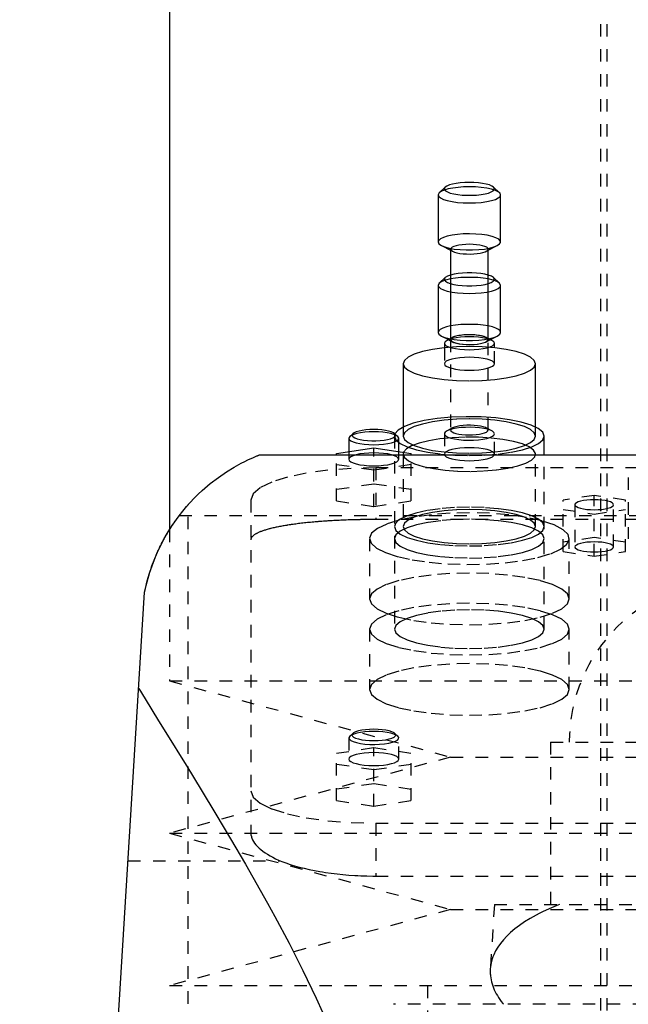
# Model space of a CAD drawing. Extents: x -90 to 90, y -319 to 984.
# Tile 8 of 10: x -57 to -8, y 267 to 346. Entities that reach past the tile are written whole.
import ezdxf

# ---------------------------------------------------------------- set-up
doc = ezdxf.new("R2010")
doc.units = 0
doc.linetypes.add('DASHED', pattern=[2, 1, -1])
doc.layers.add('AM_0', color=7, linetype='CONTINUOUS')
doc.layers.add('AM_3', color=7, linetype='DASHED')

msp = doc.modelspace()

# ---------------------------------------------------------------- linework, layer by layer
at = {"layer": 'AM_0', "color": 7, "linetype": 'CONTINUOUS'}
for p, q in [((-45, 435.5), (-45, 305.02)), ((-23.409, 331.996), (-23.5, 331.823)), ((-22.927, 332.445), (-23.409, 331.996)), ((-18.591, 331.996), (-19.073, 332.445)), ((-23.5, 331.823), (-23.5, 328.056)), ((-18.5, 328.056), (-18.5, 331.823)), ((-23.237, 327.767), (-22.5, 327.385)), ((-22.5, 327.476), (-22.5, 320.323)), ((-19.5, 327.385), (-18.763, 327.767)), ((-19.5, 320.323), (-19.5, 327.476)), ((-22.927, 325.198), (-23.409, 324.749)), ((-18.591, 324.749), (-19.073, 325.198)), ((-23.409, 324.749), (-23.5, 324.576)), ((-23.5, 324.576), (-23.5, 320.809)), ((-18.5, 324.576), (-18.591, 324.749)), ((-18.5, 320.809), (-18.5, 324.576)), ((-23.237, 320.52), (-22.679, 320.231)), ((-22.342, 320.405), (-22.789, 320.173)), ((-19.211, 320.173), (-19.658, 320.405)), ((-19.321, 320.231), (-18.763, 320.52)), ((-23, 319.942), (-23, 319.57)), ((-19, 319.57), (-19, 319.942)), ((-26.3, 318.3), (-26.3, 313.232)), ((-15.7, 313.232), (-15.7, 318.3)), ((-30.577, 312.474), (-30.65, 312.335)), ((-30.65, 312.335), (-30.65, 311.265)), ((-30.336, 312.698), (-30.577, 312.474)), ((-26.723, 312.474), (-26.964, 312.698)), ((-26.65, 312.335), (-26.723, 312.474)), ((-26.65, 311.265), (-26.65, 312.335)), ((-15, 311), (-15, 312.505)), ((-31.65, 311.116), (-28.65, 311.564)), ((-28.65, 311.564), (-25.65, 311.116)), ((-28.65, 311), (-28.65, 311.564)), ((-37.803, 311), (37.803, 311)), ((-31.65, 311), (-31.65, 311.116)), ((-25.65, 311), (-25.65, 311.116)), ((-57, 137.05), (-47, 300))]:
    msp.add_line(p, q, dxfattribs=at)
for points in [[(-21, 332.824), (-21.369, 332.815), (-21.726, 332.788), (-22.057, 332.745), (-22.352, 332.687), (-22.601, 332.616), (-22.795, 332.534), (-22.927, 332.445)], [(-19.073, 332.445), (-19.205, 332.534), (-19.399, 332.616), (-19.648, 332.687), (-19.943, 332.745), (-20.274, 332.788), (-20.631, 332.815), (-21, 332.824)], [(-21, 332.47), (-21.461, 332.459), (-21.907, 332.426), (-22.321, 332.372), (-22.69, 332.3), (-23.001, 332.211), (-23.244, 332.109), (-23.409, 331.996)], [(-18.5, 331.823), (-18.548, 331.949), (-18.69, 332.071), (-18.921, 332.183), (-19.232, 332.281), (-19.611, 332.361), (-20.043, 332.421), (-20.512, 332.458), (-21, 332.47)], [(-21, 328.703), (-21.488, 328.691), (-21.957, 328.654), (-22.389, 328.594), (-22.768, 328.513), (-23.079, 328.415), (-23.31, 328.304), (-23.452, 328.182), (-23.5, 328.056)], [(-23.5, 328.056), (-23.433, 327.907), (-23.237, 327.767)], [(-18.763, 327.767), (-18.584, 327.89), (-18.504, 328.02), (-18.527, 328.151), (-18.652, 328.278), (-18.874, 328.396), (-19.183, 328.5), (-19.568, 328.586), (-20.011, 328.65), (-20.495, 328.69), (-21, 328.703)], [(-19.5, 327.476), (-19.529, 327.552), (-19.614, 327.625), (-19.753, 327.692), (-19.939, 327.751), (-20.167, 327.799), (-20.426, 327.835), (-20.707, 327.857), (-21, 327.865), (-21.293, 327.857), (-21.574, 327.835), (-21.833, 327.799), (-22.061, 327.751), (-22.247, 327.692), (-22.386, 327.625), (-22.471, 327.552), (-22.5, 327.476)], [(-22.502, 325.093), (-22.899, 324.997), (-23.206, 324.88), (-23.409, 324.749)], [(-22.502, 325.401), (-22.759, 325.306), (-22.927, 325.198)], [(-19.073, 325.198), (-19.241, 325.306), (-19.498, 325.401)], [(-18.591, 324.749), (-18.794, 324.88), (-19.101, 324.997), (-19.498, 325.093)], [(-22.502, 321.326), (-22.844, 321.246), (-23.124, 321.15), (-23.33, 321.043), (-23.457, 320.928), (-23.5, 320.809)], [(-18.5, 320.809), (-18.543, 320.928), (-18.67, 321.043), (-18.876, 321.15), (-19.156, 321.246), (-19.498, 321.326)], [(-23.5, 320.809), (-23.433, 320.661), (-23.237, 320.52)], [(-22.789, 320.173), (-22.947, 320.061), (-23, 319.942)], [(-21, 320.46), (-21.367, 320.451), (-21.722, 320.425), (-22.052, 320.382), (-22.346, 320.325), (-22.595, 320.254), (-22.789, 320.173)], [(-19.658, 320.405), (-19.819, 320.471), (-20.028, 320.528), (-20.276, 320.572), (-20.554, 320.603), (-20.849, 320.618), (-21.151, 320.618), (-21.446, 320.603), (-21.724, 320.572), (-21.972, 320.528), (-22.181, 320.471), (-22.342, 320.405)], [(-19.211, 320.173), (-19.405, 320.254), (-19.654, 320.325), (-19.948, 320.382), (-20.278, 320.425), (-20.633, 320.451), (-21, 320.46)], [(-19, 319.942), (-19.053, 320.061), (-19.211, 320.173)], [(-18.763, 320.52), (-18.567, 320.661), (-18.5, 320.809)], [(-15.7, 318.3), (-15.802, 318.568), (-16.103, 318.825), (-16.593, 319.062), (-17.252, 319.27), (-18.055, 319.441), (-18.972, 319.567), (-19.966, 319.645), (-21, 319.672), (-22.034, 319.645), (-23.028, 319.567), (-23.945, 319.441), (-24.748, 319.27), (-25.407, 319.062), (-25.897, 318.825), (-26.198, 318.568), (-26.3, 318.3)], [(-15, 312.505), (-15.121, 312.815), (-15.481, 313.114), (-16.063, 313.387), (-16.846, 313.625), (-17.796, 313.818), (-18.876, 313.957), (-20.043, 314.038), (-21.247, 314.056), (-22.442, 314.012), (-23.579, 313.907), (-24.611, 313.745), (-25.497, 313.533), (-26.201, 313.279), (-26.694, 312.994), (-26.958, 312.689)], [(-28.65, 312.853), (-29.019, 312.844), (-29.376, 312.817), (-29.707, 312.774), (-30.002, 312.716), (-30.251, 312.645), (-30.445, 312.563), (-30.577, 312.474)], [(-28.65, 313.029), (-28.973, 313.022), (-29.285, 312.998), (-29.575, 312.961), (-29.833, 312.91), (-30.051, 312.848), (-30.22, 312.776), (-30.336, 312.698)], [(-26.964, 312.698), (-27.08, 312.776), (-27.249, 312.848), (-27.467, 312.91), (-27.725, 312.961), (-28.015, 312.998), (-28.327, 313.022), (-28.65, 313.029)], [(-26.723, 312.474), (-26.855, 312.563), (-27.049, 312.645), (-27.298, 312.716), (-27.593, 312.774), (-27.924, 312.817), (-28.281, 312.844), (-28.65, 312.853)]]:
    msp.add_lwpolyline(points, dxfattribs=at)
for points in [[(-47, 300, 0), (-46.879, 300.551, 0), (-46.581, 301.615, 0), (-46.217, 302.627, 0), (-46.013, 303.113, 0), (-45.794, 303.585, 0), (-45.318, 304.488, 0), (-44.797, 305.335, 0), (-44.236, 306.125, 0), (-43.642, 306.857, 0), (-43.023, 307.53, 0), (-42.707, 307.845, 0), (-42.387, 308.145, 0), (-41.74, 308.7, 0), (-41.093, 309.196, 0), (-40.456, 309.633, 0), (-39.84, 310.012, 0), (-39.26, 310.333, 0), (-38.989, 310.471, 0), (-38.734, 310.595, 0), (-38.283, 310.801, 0), (-38.065, 310.894, 0), (-38.01, 310.917, 0), (-37.957, 310.938, 0), (-37.933, 310.948, 0), (-37.909, 310.958, 0), (-37.864, 310.976, 0), (-37.822, 310.992, 0), (-37.803, 311, 0)], [(-47, 300, 0), (-46.935, 300.308, 0), (-46.785, 300.92, 0), (-46.61, 301.525, 0), (-46.513, 301.823, 0), (-46.411, 302.116, 0), (-46.192, 302.69, 0), (-46.056, 303.014, 0), (-46.016, 303.105, 0), (-45.976, 303.196, 0), (-45.955, 303.241, 0), (-45.935, 303.286, 0), (-45.894, 303.375, 0), (-45.853, 303.463, 0), (-45.811, 303.55, 0), (-45.769, 303.637, 0), (-45.726, 303.723, 0), (-45.705, 303.766, 0), (-45.684, 303.808, 0), (-45.641, 303.893, 0), (-45.598, 303.976, 0), (-45.554, 304.059, 0), (-45.511, 304.14, 0), (-45.467, 304.221, 0), (-45.445, 304.261, 0), (-45.423, 304.301, 0), (-45.38, 304.38, 0), (-45.336, 304.458, 0), (-45.292, 304.535, 0), (-45.247, 304.611, 0), (-45.203, 304.686, 0), (-45.181, 304.723, 0), (-45.159, 304.76, 0), (-45.115, 304.833, 0), (-45.071, 304.905, 0), (-45.049, 304.941, 0), (-45.027, 304.976, 0), (-44.984, 305.046, 0), (-44.94, 305.115, 0), (-44.918, 305.149, 0), (-44.896, 305.183, 0), (-44.853, 305.249, 0), (-44.81, 305.315, 0), (-44.767, 305.379, 0), (-44.725, 305.443, 0), (-44.682, 305.505, 0), (-44.661, 305.536, 0), (-44.64, 305.566, 0), (-44.599, 305.626, 0), (-44.557, 305.685, 0), (-44.517, 305.743, 0), (-44.476, 305.799, 0), (-44.436, 305.855, 0), (-44.416, 305.882, 0), (-44.397, 305.909, 0), (-44.358, 305.962, 0), (-44.319, 306.014, 0), (-44.281, 306.065, 0), (-44.243, 306.115, 0), (-44.206, 306.164, 0), (-44.187, 306.189, 0), (-44.168, 306.213, 0), (-44.132, 306.26, 0), (-44.096, 306.306, 0), (-44.06, 306.351, 0), (-44.026, 306.395, 0), (-43.992, 306.437, 0), (-43.975, 306.458, 0), (-43.958, 306.479, 0), (-43.926, 306.519, 0), (-43.894, 306.557, 0), (-43.864, 306.594, 0), (-43.835, 306.63, 0), (-43.806, 306.664, 0), (-43.792, 306.68, 0), (-43.779, 306.697, 0), (-43.753, 306.728, 0), (-43.727, 306.757, 0), (-43.715, 306.771, 0), (-43.704, 306.785, 0), (-43.681, 306.812, 0), (-43.66, 306.837, 0), (-43.649, 306.848, 0), (-43.64, 306.86, 0), (-43.621, 306.881, 0), (-43.603, 306.901, 0), (-43.587, 306.92, 0), (-43.573, 306.937, 0), (-43.559, 306.952, 0), (-43.553, 306.959, 0), (-43.547, 306.966, 0), (-43.537, 306.978, 0), (-43.527, 306.988, 0), (-43.52, 306.997, 0), (-43.513, 307.004, 0), (-43.508, 307.01, 0), (-43.506, 307.013, 0), (-43.504, 307.015, 0), (-43.501, 307.017, 0), (-43.5, 307.019, 0), (-43.5, 307.019, 0)], [(-47.472, 292.303, 0), (-46.95, 291.453, 0), (-45.877, 289.711, 0), (-44.768, 287.914, 0), (-44.203, 286.996, 0), (-43.631, 286.066, 0), (-42.472, 284.169, 0), (-41.296, 282.226, 0), (-40.111, 280.239, 0), (-38.925, 278.211, 0), (-37.745, 276.143, 0), (-37.16, 275.095, 0), (-36.579, 274.038, 0), (-35.437, 271.895, 0), (-34.327, 269.716, 0), (-33.26, 267.501, 0), (-32.247, 265.249, 0), (-31.3, 262.96, 0), (-30.855, 261.801, 0), (-30.432, 260.632, 0), (-29.657, 258.262, 0), (-28.992, 255.849, 0), (-28.705, 254.625, 0)]]:
    msp.add_polyline3d(points, dxfattribs=at)
at = {"layer": 'AM_3', "color": 6, "linetype": 'DASHED'}
for p, q in [((-10, 613.5), (-10, -10.5)), ((-10.5, 435.5), (-10.5, 257.5)), ((-22.5, 327.385), (-22.342, 327.303)), ((-19.658, 327.303), (-19.5, 327.385)), ((-22.679, 320.231), (-22.342, 320.056)), ((-22.5, 320.323), (-22.5, 320.232)), ((-22.5, 320.229), (-22.5, 312.985)), ((-19.658, 320.056), (-19.321, 320.231)), ((-19.5, 320.232), (-19.5, 320.323)), ((-19.5, 312.985), (-19.5, 320.229)), ((-23, 319.57), (-23, 318.3)), ((-19, 318.3), (-19, 319.57)), ((-26.3, 313.232), (-26.3, 312.505)), ((-22.342, 313.158), (-22.789, 312.926)), ((-19.211, 312.926), (-19.658, 313.158)), ((-15.7, 312.505), (-15.7, 313.232)), ((-26.958, 312.689), (-27, 312.505)), ((-27, 312.505), (-27, 297.047)), ((-23, 312.695), (-23, 311.053)), ((-19, 311.053), (-19, 312.695)), ((-31.65, 307.322), (-31.65, 311)), ((-30.65, 311.265), (-30.65, 310.645)), ((-28.65, 306.874), (-28.65, 311)), ((-26.65, 310.645), (-26.65, 311.265)), ((-26.267, 311.207), (-26.3, 311.053)), ((-26.3, 311.053), (-26.3, 305.258)), ((-25.65, 307.322), (-25.65, 311)), ((-15.7, 305.258), (-15.7, 311.053)), ((-15, 297.047), (-15, 311)), ((-28.65, 309.771), (-31.65, 310.219)), ((-25.65, 310.219), (-28.65, 309.771)), ((-28.5, 309.97), (-28.5, 305.825)), ((28.5, 309.97), (-28.5, 309.97)), ((-8.28, 309.202), (-8.28, 304.276)), ((-28.65, 308.667), (-31.65, 308.218)), ((-25.65, 308.218), (-28.65, 308.667)), ((-11, 307.757), (-13.5, 307.383)), ((-11, 302.882), (-11, 307.757)), ((-8.5, 307.383), (-11, 307.757)), ((-43.5, 137.05), (-43.5, 307.019)), ((-38.5, 307.382), (-38.5, 280.775)), ((-31.65, 307.322), (-28.65, 306.874)), ((-28.65, 306.874), (-25.65, 307.322)), ((-13.5, 303.255), (-13.5, 307.383)), ((-12.55, 307.01), (-12.55, 303.629)), ((-9.45, 303.629), (-9.45, 307.01)), ((-8.5, 303.255), (-8.5, 307.383)), ((-44.217, 306.15), (44.217, 306.15)), ((-13.5, 306.636), (-11, 306.263)), ((-11, 306.263), (-8.5, 306.636)), ((28.5, 305.825), (-28.5, 305.825)), ((-26.588, 305.823), (-26.694, 305.747)), ((-45, 305.02), (-45, 292.9)), ((-11, 304.376), (-13.5, 304.003)), ((-8.5, 304.003), (-11, 304.376)), ((-29, 304.294), (-29, 299.465)), ((-13, 299.465), (-13, 304.294)), ((-13.5, 303.255), (-11, 302.882)), ((-11, 302.882), (-8.5, 303.255)), ((-29, 297.047), (-29, 292.218)), ((-13, 292.218), (-13, 297.047)), ((-45, 292.9), (-22.5, 286.8)), ((-45, 292.9), (45, 292.9)), ((-30.336, 288.692), (-30.577, 288.468)), ((-26.723, 288.468), (-26.964, 288.692)), ((-30.577, 288.468), (-30.65, 288.329)), ((-30.65, 288.329), (-30.65, 286.639)), ((-26.65, 286.639), (-26.65, 288.329)), ((-14.5, 288), (-14.5, 275)), ((-14.5, 288), (14.5, 288)), ((-31.65, 287.11), (-28.65, 287.559)), ((-31.65, 283.316), (-31.65, 287.11)), ((-28.65, 287.559), (-25.65, 287.11)), ((-28.65, 282.868), (-28.65, 287.559)), ((-25.65, 283.316), (-25.65, 287.11)), ((-22.5, 286.8), (-45, 280.7)), ((-22.5, 286.8), (22.5, 286.8)), ((-28.65, 285.766), (-31.65, 286.214)), ((-25.65, 286.214), (-28.65, 285.766)), ((-28.65, 284.661), (-31.65, 284.213)), ((-25.65, 284.213), (-28.65, 284.661)), ((-31.65, 283.316), (-28.65, 282.868)), ((-28.65, 282.868), (-25.65, 283.316)), ((-28.5, 281.5), (-28.5, 277.269)), ((-28.5, 281.5), (28.5, 281.5)), ((-45, 280.7), (-22.5, 274.6)), ((-45, 280.7), (45, 280.7)), ((-48.319, 278.5), (-36.159, 278.5)), ((-28.5, 277.269), (28.5, 277.269)), ((-22.5, 274.6), (-45, 268.5)), ((-22.5, 274.6), (22.5, 274.6)), ((-19, 275), (-19.323, 269.83)), ((-19, 275), (19, 275)), ((-45, 268.5), (45, 268.5)), ((-24.35, 268.5), (-24.35, 266)), ((27.082, 267), (-27.082, 267))]:
    msp.add_line(p, q, dxfattribs=at)
for points in [[(-22.927, 332.445), (-22.994, 332.346), (-22.986, 332.246), (-22.904, 332.148), (-22.751, 332.056), (-22.532, 331.973), (-22.255, 331.903), (-21.932, 331.848), (-21.574, 331.81), (-21.194, 331.791), (-20.806, 331.791), (-20.426, 331.81), (-20.068, 331.848), (-19.745, 331.903), (-19.468, 331.973), (-19.249, 332.056), (-19.096, 332.148), (-19.014, 332.246), (-19.006, 332.346), (-19.073, 332.445)], [(-23.5, 331.823), (-23.452, 331.697), (-23.31, 331.575), (-23.079, 331.464), (-22.768, 331.366), (-22.389, 331.285), (-21.957, 331.225), (-21.488, 331.188), (-21, 331.176), (-20.512, 331.188), (-20.043, 331.225), (-19.611, 331.285), (-19.232, 331.366), (-18.921, 331.464), (-18.69, 331.575), (-18.548, 331.697), (-18.5, 331.823)], [(-23.237, 327.767), (-22.968, 327.657), (-22.62, 327.563), (-22.206, 327.489), (-21.744, 327.438), (-21.251, 327.412), (-20.749, 327.412), (-20.256, 327.438), (-19.794, 327.489), (-19.38, 327.563), (-19.032, 327.657), (-18.763, 327.767)], [(-22.5, 327.476), (-22.46, 327.387), (-22.342, 327.303)], [(-22.342, 327.303), (-22.19, 327.24), (-21.995, 327.186), (-21.763, 327.142), (-21.504, 327.111), (-21.226, 327.093), (-20.94, 327.088), (-20.656, 327.099), (-20.385, 327.122), (-20.136, 327.159), (-19.918, 327.207), (-19.74, 327.266), (-19.608, 327.331), (-19.527, 327.403), (-19.5, 327.476)], [(-22.927, 325.198), (-22.994, 325.099), (-22.986, 324.999), (-22.904, 324.901), (-22.751, 324.809), (-22.532, 324.726), (-22.255, 324.656), (-21.932, 324.601), (-21.574, 324.563), (-21.194, 324.544), (-20.806, 324.544), (-20.426, 324.563), (-20.068, 324.601), (-19.745, 324.656), (-19.468, 324.726), (-19.249, 324.809), (-19.096, 324.901), (-19.014, 324.999), (-19.006, 325.099), (-19.073, 325.198)], [(-19.498, 325.401), (-19.773, 325.468), (-20.091, 325.52), (-20.441, 325.556), (-20.812, 325.574), (-21.188, 325.574), (-21.559, 325.556), (-21.909, 325.52), (-22.227, 325.468), (-22.502, 325.401)], [(-19.498, 325.093), (-19.89, 325.156), (-20.318, 325.199), (-20.77, 325.22), (-21.23, 325.22), (-21.682, 325.199), (-22.11, 325.156), (-22.502, 325.093)], [(-23.5, 324.576), (-23.452, 324.45), (-23.31, 324.329), (-23.079, 324.217), (-22.768, 324.119), (-22.389, 324.038), (-21.957, 323.978), (-21.488, 323.942), (-21, 323.929), (-20.512, 323.942), (-20.043, 323.978), (-19.611, 324.038), (-19.232, 324.119), (-18.921, 324.217), (-18.69, 324.329), (-18.548, 324.45), (-18.5, 324.576)], [(-19.498, 321.326), (-19.89, 321.389), (-20.318, 321.432), (-20.77, 321.453), (-21.23, 321.453), (-21.682, 321.432), (-22.11, 321.389), (-22.502, 321.326)], [(-23.237, 320.52), (-22.968, 320.41), (-22.62, 320.316), (-22.206, 320.242), (-21.744, 320.191), (-21.251, 320.165), (-20.749, 320.165), (-20.256, 320.191), (-19.794, 320.242), (-19.38, 320.316), (-19.032, 320.41), (-18.763, 320.52)], [(-22.342, 320.056), (-22.188, 319.992), (-21.989, 319.938), (-21.753, 319.894), (-21.489, 319.862), (-21.206, 319.845), (-20.916, 319.842), (-20.629, 319.853), (-20.355, 319.879), (-20.106, 319.918), (-19.891, 319.968), (-19.717, 320.028), (-19.591, 320.096), (-19.518, 320.169), (-19.501, 320.244), (-19.54, 320.319), (-19.634, 320.39), (-19.779, 320.455), (-19.97, 320.512), (-20.199, 320.558), (-20.459, 320.592), (-20.738, 320.612), (-21.028, 320.618), (-21.317, 320.609), (-21.593, 320.586), (-21.848, 320.55), (-22.071, 320.501), (-22.253, 320.443), (-22.388, 320.376), (-22.472, 320.304), (-22.5, 320.229)], [(-22.5, 320.232), (-22.47, 320.155), (-22.381, 320.081), (-22.237, 320.012), (-22.044, 319.953), (-21.809, 319.905), (-21.541, 319.87), (-21.252, 319.849), (-20.953, 319.844), (-20.656, 319.854), (-20.372, 319.879), (-20.114, 319.919), (-19.891, 319.971), (-19.712, 320.033), (-19.585, 320.103), (-19.514, 320.179), (-19.503, 320.256), (-19.551, 320.333), (-19.658, 320.405)], [(-22.342, 320.405), (-22.46, 320.321), (-22.5, 320.232)], [(-22.5, 320.229), (-22.46, 320.14), (-22.342, 320.056)], [(-23, 319.942), (-22.962, 319.841), (-22.848, 319.744), (-22.663, 319.655), (-22.414, 319.576), (-22.111, 319.512), (-21.765, 319.464), (-21.39, 319.434), (-21, 319.425), (-20.61, 319.434), (-20.235, 319.464), (-19.889, 319.512), (-19.586, 319.576), (-19.337, 319.655), (-19.152, 319.744), (-19.038, 319.841), (-19, 319.942)], [(-23, 318.3), (-22.962, 318.199), (-22.848, 318.102), (-22.663, 318.013), (-22.414, 317.934), (-22.111, 317.87), (-21.765, 317.822), (-21.39, 317.792), (-21, 317.782), (-20.61, 317.792), (-20.235, 317.822), (-19.889, 317.87), (-19.586, 317.934), (-19.337, 318.013), (-19.152, 318.102), (-19.038, 318.199), (-19, 318.3), (-19.038, 318.401), (-19.152, 318.498), (-19.337, 318.588), (-19.586, 318.666), (-19.889, 318.73), (-20.235, 318.778), (-20.61, 318.808), (-21, 318.818)], [(-21, 318.818), (-21.39, 318.808), (-21.765, 318.778), (-22.111, 318.73), (-22.414, 318.666), (-22.663, 318.588), (-22.848, 318.498), (-22.962, 318.401), (-23, 318.3)], [(-26.3, 318.3), (-26.198, 318.032), (-25.897, 317.775), (-25.407, 317.538), (-24.748, 317.33), (-23.945, 317.16), (-23.028, 317.033), (-22.034, 316.955), (-21, 316.928), (-19.966, 316.955), (-18.972, 317.033), (-18.055, 317.16), (-17.252, 317.33), (-16.593, 317.538), (-16.103, 317.775), (-15.802, 318.032), (-15.7, 318.3)], [(-19, 312.695), (-19.036, 312.794), (-19.145, 312.889), (-19.321, 312.976), (-19.558, 313.054), (-19.847, 313.118), (-20.179, 313.167), (-20.541, 313.199), (-20.92, 313.212), (-21.301, 313.207), (-21.672, 313.183), (-22.018, 313.141), (-22.327, 313.083), (-22.587, 313.01), (-22.789, 312.926)], [(-22.5, 312.985), (-22.472, 312.91), (-22.388, 312.838), (-22.253, 312.772), (-22.071, 312.713), (-21.848, 312.665), (-21.593, 312.628), (-21.317, 312.606), (-21.028, 312.597), (-20.738, 312.603), (-20.459, 312.623), (-20.199, 312.657), (-19.97, 312.703), (-19.779, 312.76), (-19.634, 312.825), (-19.54, 312.896), (-19.501, 312.97), (-19.518, 313.046), (-19.591, 313.118), (-19.717, 313.186), (-19.891, 313.246), (-20.106, 313.297), (-20.355, 313.336), (-20.629, 313.361), (-20.916, 313.373), (-21.206, 313.37), (-21.489, 313.352), (-21.753, 313.321), (-21.989, 313.277), (-22.188, 313.222), (-22.342, 313.158)], [(-22.342, 313.158), (-22.46, 313.074), (-22.5, 312.985)], [(-30.65, 312.335), (-30.612, 312.234), (-30.498, 312.137), (-30.313, 312.047), (-30.064, 311.969), (-29.761, 311.904), (-29.415, 311.857), (-29.04, 311.827), (-28.65, 311.817), (-28.26, 311.827), (-27.885, 311.857), (-27.539, 311.904), (-27.236, 311.969), (-26.987, 312.047), (-26.802, 312.137), (-26.688, 312.234), (-26.65, 312.335)], [(-30.336, 312.698), (-30.395, 312.611), (-30.388, 312.524), (-30.316, 312.438), (-30.182, 312.358), (-29.99, 312.285), (-29.749, 312.224), (-29.465, 312.176), (-29.152, 312.142), (-28.819, 312.126), (-28.481, 312.126), (-28.148, 312.142), (-27.835, 312.176), (-27.551, 312.224), (-27.31, 312.285), (-27.118, 312.358), (-26.984, 312.438), (-26.912, 312.524), (-26.905, 312.611), (-26.964, 312.698)], [(-27, 312.505), (-26.885, 312.202), (-26.543, 311.91), (-25.989, 311.642), (-25.243, 311.406), (-24.333, 311.213), (-23.296, 311.07), (-22.171, 310.981), (-21, 310.952), (-19.829, 310.981), (-18.704, 311.07), (-17.667, 311.213), (-16.757, 311.406), (-16.011, 311.642), (-15.457, 311.91), (-15.115, 312.202), (-15, 312.505)], [(-26.3, 311.053), (-26.195, 310.782), (-25.885, 310.521), (-25.383, 310.282), (-24.707, 310.073), (-23.884, 309.902), (-22.948, 309.777), (-21.935, 309.703), (-20.885, 309.682), (-19.839, 309.715), (-18.84, 309.801), (-17.925, 309.936), (-17.132, 310.115), (-16.492, 310.332), (-16.03, 310.577), (-15.764, 310.841), (-15.705, 311.113), (-15.855, 311.383), (-16.208, 311.639), (-16.751, 311.873), (-17.461, 312.074), (-18.311, 312.235), (-19.268, 312.35), (-20.292, 312.413), (-21.345, 312.422), (-22.384, 312.377), (-23.368, 312.28), (-24.259, 312.135), (-25.021, 311.947), (-25.625, 311.723), (-26.045, 311.473), (-26.267, 311.207)], [(-22.789, 312.926), (-22.931, 312.83), (-22.996, 312.728), (-22.981, 312.624), (-22.887, 312.524), (-22.717, 312.43), (-22.479, 312.347), (-22.181, 312.278), (-21.837, 312.225), (-21.459, 312.191), (-21.062, 312.178), (-20.664, 312.185), (-20.278, 312.212), (-19.922, 312.259), (-19.608, 312.324), (-19.35, 312.403), (-19.158, 312.493), (-19.04, 312.592), (-19, 312.695)], [(-30.65, 310.645), (-30.612, 310.544), (-30.498, 310.446), (-30.313, 310.357), (-30.064, 310.278), (-29.761, 310.214), (-29.415, 310.166), (-29.04, 310.137), (-28.65, 310.127), (-28.26, 310.137), (-27.885, 310.166), (-27.539, 310.214), (-27.236, 310.278), (-26.987, 310.357), (-26.802, 310.446), (-26.688, 310.544), (-26.65, 310.645), (-26.688, 310.746), (-26.802, 310.843), (-26.987, 310.932), (-27.236, 311.011), (-27.539, 311.075), (-27.885, 311.123), (-28.26, 311.152), (-28.65, 311.162)], [(-28.65, 311.162), (-29.04, 311.152), (-29.415, 311.123), (-29.761, 311.075), (-30.064, 311.011), (-30.313, 310.932), (-30.498, 310.843), (-30.612, 310.746), (-30.65, 310.645)], [(-28.5, 309.97), (-30.451, 309.92), (-32.327, 309.773), (-34.056, 309.534), (-35.571, 309.212), (-36.815, 308.82), (-37.739, 308.372), (-38.308, 307.887), (-38.5, 307.382)], [(-27, 305.258), (-26.885, 304.955), (-26.543, 304.663), (-25.989, 304.395), (-25.243, 304.16), (-24.333, 303.966), (-23.296, 303.823), (-22.171, 303.735), (-21, 303.705), (-19.829, 303.735), (-18.704, 303.823), (-17.667, 303.966), (-16.757, 304.16), (-16.011, 304.395), (-15.457, 304.663), (-15.115, 304.955), (-15, 305.258), (-15.115, 305.561), (-15.457, 305.852), (-16.011, 306.12), (-16.757, 306.356), (-17.667, 306.549), (-18.704, 306.692), (-19.829, 306.781), (-21, 306.811)], [(-21, 306.811), (-22.19, 306.78), (-23.333, 306.688), (-24.383, 306.54), (-25.299, 306.341), (-26.044, 306.099), (-26.588, 305.823)], [(-21, 306.365), (-22.549, 306.326), (-24.039, 306.209), (-25.414, 306.021), (-26.623, 305.767), (-27.618, 305.457), (-28.363, 305.104), (-28.829, 304.72), (-28.999, 304.319), (-28.867, 303.918), (-28.436, 303.531), (-27.725, 303.173), (-26.758, 302.857), (-25.574, 302.595), (-24.217, 302.398), (-22.738, 302.273), (-21.193, 302.224), (-19.641, 302.254), (-18.14, 302.36), (-16.748, 302.54), (-15.516, 302.787), (-14.492, 303.09), (-13.715, 303.439), (-13.213, 303.82), (-13.005, 304.219), (-13.1, 304.621), (-13.495, 305.011)], [(-13.495, 305.011), (-14.207, 305.388), (-15.197, 305.72), (-16.426, 305.993), (-17.842, 306.197), (-19.388, 306.322), (-21, 306.365)], [(-26.694, 305.747), (-26.923, 305.506), (-27, 305.258)], [(-9.45, 303.629), (-9.48, 303.707), (-9.568, 303.783), (-9.711, 303.852), (-9.904, 303.913), (-10.139, 303.963), (-10.407, 304), (-10.698, 304.022), (-11, 304.03), (-11.302, 304.022), (-11.593, 304), (-11.861, 303.963), (-12.096, 303.913), (-12.289, 303.852), (-12.432, 303.783), (-12.52, 303.707), (-12.55, 303.629)], [(-12.55, 303.629), (-12.52, 303.551), (-12.432, 303.476), (-12.289, 303.406), (-12.096, 303.345), (-11.861, 303.295), (-11.593, 303.258), (-11.302, 303.236), (-11, 303.228), (-10.698, 303.236), (-10.407, 303.258), (-10.139, 303.295), (-9.904, 303.345), (-9.711, 303.406), (-9.568, 303.476), (-9.48, 303.551), (-9.45, 303.629)], [(-21, 299.118), (-22.561, 299.078), (-24.061, 298.96), (-25.445, 298.769), (-26.657, 298.511), (-27.652, 298.198), (-28.391, 297.84), (-28.846, 297.451), (-29, 297.047), (-28.846, 296.643), (-28.391, 296.255), (-27.652, 295.897), (-26.657, 295.583), (-25.445, 295.326), (-24.061, 295.134), (-22.561, 295.016), (-21, 294.977), (-19.439, 295.016), (-17.939, 295.134), (-16.555, 295.326), (-15.343, 295.583), (-14.348, 295.897), (-13.609, 296.255), (-13.154, 296.643), (-13, 297.047)], [(-13, 297.047), (-13.154, 297.451), (-13.609, 297.84), (-14.348, 298.198), (-15.343, 298.511), (-16.555, 298.769), (-17.939, 298.96), (-19.439, 299.078), (-21, 299.118)], [(-28.65, 288.847), (-29.019, 288.838), (-29.376, 288.812), (-29.707, 288.769), (-30.002, 288.711), (-30.251, 288.64), (-30.445, 288.558), (-30.577, 288.468)], [(-26.723, 288.468), (-26.855, 288.558), (-27.049, 288.64), (-27.298, 288.711), (-27.593, 288.769), (-27.924, 288.812), (-28.281, 288.838), (-28.65, 288.847)], [(-30.65, 288.329), (-30.61, 288.226), (-30.491, 288.127), (-30.298, 288.036), (-30.039, 287.957), (-29.724, 287.893), (-29.366, 287.846), (-28.979, 287.819), (-28.58, 287.812), (-28.182, 287.826), (-27.804, 287.86), (-27.46, 287.913), (-27.163, 287.983), (-26.926, 288.067), (-26.759, 288.161), (-26.667, 288.262), (-26.655, 288.366), (-26.723, 288.468)], [(-26.65, 286.639), (-26.688, 286.74), (-26.802, 286.837), (-26.987, 286.927), (-27.236, 287.005), (-27.539, 287.069), (-27.885, 287.117), (-28.26, 287.147), (-28.65, 287.157), (-29.04, 287.147), (-29.415, 287.117), (-29.761, 287.069), (-30.064, 287.005), (-30.313, 286.927), (-30.498, 286.837), (-30.612, 286.74), (-30.65, 286.639)], [(-30.65, 286.639), (-30.612, 286.538), (-30.498, 286.441), (-30.313, 286.351), (-30.064, 286.273), (-29.761, 286.209), (-29.415, 286.161), (-29.04, 286.131), (-28.65, 286.121), (-28.26, 286.131), (-27.885, 286.161), (-27.539, 286.209), (-27.236, 286.273), (-26.987, 286.351), (-26.802, 286.441), (-26.688, 286.538), (-26.65, 286.639)], [(-38.5, 284.088), (-38.308, 283.583), (-37.739, 283.098), (-36.815, 282.65), (-35.571, 282.258), (-34.056, 281.936), (-32.327, 281.697), (-30.451, 281.55), (-28.5, 281.5)]]:
    msp.add_lwpolyline(points, dxfattribs=at)
for points in [[(-15.7, 312.505), (-15.802, 312.772), (-16.103, 313.029), (-16.593, 313.267), (-17.252, 313.474), (-18.055, 313.645), (-18.972, 313.772), (-19.966, 313.85), (-21, 313.876), (-22.034, 313.85), (-23.028, 313.772), (-23.945, 313.645), (-24.748, 313.474), (-25.407, 313.267), (-25.897, 313.029), (-26.198, 312.772), (-26.3, 312.505), (-26.198, 312.237), (-25.897, 311.98), (-25.407, 311.742), (-24.748, 311.535), (-23.945, 311.364), (-23.028, 311.237), (-22.034, 311.159), (-21, 311.133), (-19.966, 311.159), (-18.972, 311.237), (-18.055, 311.364), (-17.252, 311.535), (-16.593, 311.742), (-16.103, 311.98), (-15.802, 312.237)], [(-19, 311.053), (-19.038, 311.154), (-19.152, 311.251), (-19.337, 311.341), (-19.586, 311.419), (-19.889, 311.484), (-20.235, 311.531), (-20.61, 311.561), (-21, 311.571), (-21.39, 311.561), (-21.765, 311.531), (-22.111, 311.484), (-22.414, 311.419), (-22.663, 311.341), (-22.848, 311.251), (-22.962, 311.154), (-23, 311.053), (-22.962, 310.952), (-22.848, 310.855), (-22.663, 310.766), (-22.414, 310.687), (-22.111, 310.623), (-21.765, 310.575), (-21.39, 310.545), (-21, 310.536), (-20.61, 310.545), (-20.235, 310.575), (-19.889, 310.623), (-19.586, 310.687), (-19.337, 310.766), (-19.152, 310.855), (-19.038, 310.952)], [(-9.45, 307.01), (-9.48, 307.088), (-9.568, 307.163), (-9.711, 307.233), (-9.904, 307.293), (-10.139, 307.343), (-10.407, 307.38), (-10.698, 307.403), (-11, 307.411), (-11.302, 307.403), (-11.593, 307.38), (-11.861, 307.343), (-12.096, 307.293), (-12.289, 307.233), (-12.432, 307.163), (-12.52, 307.088), (-12.55, 307.01), (-12.52, 306.932), (-12.432, 306.856), (-12.289, 306.787), (-12.096, 306.726), (-11.861, 306.676), (-11.593, 306.639), (-11.302, 306.616), (-11, 306.609), (-10.698, 306.616), (-10.407, 306.639), (-10.139, 306.676), (-9.904, 306.726), (-9.711, 306.787), (-9.568, 306.856), (-9.48, 306.932)], [(-15.7, 305.258), (-15.802, 305.525), (-16.103, 305.783), (-16.593, 306.02), (-17.252, 306.228), (-18.055, 306.398), (-18.972, 306.525), (-19.966, 306.603), (-21, 306.629), (-22.034, 306.603), (-23.028, 306.525), (-23.945, 306.398), (-24.748, 306.228), (-25.407, 306.02), (-25.897, 305.783), (-26.198, 305.525), (-26.3, 305.258), (-26.198, 304.99), (-25.897, 304.733), (-25.407, 304.496), (-24.748, 304.288), (-23.945, 304.117), (-23.028, 303.99), (-22.034, 303.912), (-21, 303.886), (-19.966, 303.912), (-18.972, 303.99), (-18.055, 304.117), (-17.252, 304.288), (-16.593, 304.496), (-16.103, 304.733), (-15.802, 304.99)], [(-15, 304.294), (-15.115, 304.597), (-15.457, 304.888), (-16.011, 305.157), (-16.757, 305.392), (-17.667, 305.585), (-18.704, 305.729), (-19.829, 305.817), (-21, 305.847), (-22.171, 305.817), (-23.296, 305.729), (-24.333, 305.585), (-25.243, 305.392), (-25.989, 305.157), (-26.543, 304.888), (-26.885, 304.597), (-27, 304.294), (-26.885, 303.991), (-26.543, 303.7), (-25.989, 303.431), (-25.243, 303.196), (-24.333, 303.003), (-23.296, 302.859), (-22.171, 302.771), (-21, 302.741), (-19.829, 302.771), (-18.704, 302.859), (-17.667, 303.003), (-16.757, 303.196), (-16.011, 303.431), (-15.457, 303.7), (-15.115, 303.991)], [(-29, 299.465), (-28.846, 299.061), (-28.391, 298.673), (-27.652, 298.315), (-26.657, 298.001), (-25.445, 297.743), (-24.061, 297.552), (-22.561, 297.434), (-21, 297.394), (-19.439, 297.434), (-17.939, 297.552), (-16.555, 297.743), (-15.343, 298.001), (-14.348, 298.315), (-13.609, 298.673), (-13.154, 299.061), (-13, 299.465), (-13.154, 299.869), (-13.609, 300.257), (-14.348, 300.615), (-15.343, 300.929), (-16.555, 301.186), (-17.939, 301.378), (-19.439, 301.496), (-21, 301.535), (-22.561, 301.496), (-24.061, 301.378), (-25.445, 301.186), (-26.657, 300.929), (-27.652, 300.615), (-28.391, 300.257), (-28.846, 299.869)], [(-15, 297.047), (-15.115, 297.35), (-15.457, 297.642), (-16.011, 297.91), (-16.757, 298.145), (-17.667, 298.338), (-18.704, 298.482), (-19.829, 298.57), (-21, 298.6), (-22.171, 298.57), (-23.296, 298.482), (-24.333, 298.338), (-25.243, 298.145), (-25.989, 297.91), (-26.543, 297.642), (-26.885, 297.35), (-27, 297.047), (-26.885, 296.744), (-26.543, 296.453), (-25.989, 296.184), (-25.243, 295.949), (-24.333, 295.756), (-23.296, 295.613), (-22.171, 295.524), (-21, 295.494), (-19.829, 295.524), (-18.704, 295.613), (-17.667, 295.756), (-16.757, 295.949), (-16.011, 296.184), (-15.457, 296.453), (-15.115, 296.744)], [(-29, 292.218), (-28.846, 291.814), (-28.391, 291.426), (-27.652, 291.068), (-26.657, 290.754), (-25.445, 290.496), (-24.061, 290.305), (-22.561, 290.187), (-21, 290.147), (-19.439, 290.187), (-17.939, 290.305), (-16.555, 290.496), (-15.343, 290.754), (-14.348, 291.068), (-13.609, 291.426), (-13.154, 291.814), (-13, 292.218), (-13.154, 292.622), (-13.609, 293.01), (-14.348, 293.368), (-15.343, 293.682), (-16.555, 293.94), (-17.939, 294.131), (-19.439, 294.249), (-21, 294.288), (-22.561, 294.249), (-24.061, 294.131), (-25.445, 293.94), (-26.657, 293.682), (-27.652, 293.368), (-28.391, 293.01), (-28.846, 292.622)], [(-26.9, 288.571), (-26.934, 288.659), (-27.033, 288.744), (-27.195, 288.823), (-27.413, 288.891), (-27.678, 288.948), (-27.98, 288.989), (-28.309, 289.015), (-28.65, 289.024), (-28.991, 289.015), (-29.32, 288.989), (-29.622, 288.948), (-29.887, 288.891), (-30.105, 288.823), (-30.267, 288.744), (-30.366, 288.659), (-30.4, 288.571), (-30.366, 288.483), (-30.267, 288.398), (-30.105, 288.319), (-29.887, 288.251), (-29.622, 288.194), (-29.32, 288.152), (-28.991, 288.127), (-28.65, 288.118), (-28.309, 288.127), (-27.98, 288.152), (-27.678, 288.194), (-27.413, 288.251), (-27.195, 288.319), (-27.033, 288.398), (-26.934, 288.483)]]:
    msp.add_lwpolyline(points, close=True, dxfattribs=at)
for points in [[(-28.5, 305.825, 0), (-28.57, 305.825, 0), (-28.711, 305.825, 0), (-28.852, 305.824, 0), (-28.922, 305.824, 0), (-28.993, 305.823, 0), (-29.136, 305.822, 0), (-29.278, 305.82, 0), (-29.421, 305.819, 0), (-29.564, 305.816, 0), (-29.708, 305.814, 0), (-29.78, 305.812, 0), (-29.852, 305.811, 0), (-29.995, 305.808, 0), (-30.139, 305.804, 0), (-30.283, 305.8, 0), (-30.427, 305.796, 0), (-30.571, 305.792, 0), (-30.642, 305.789, 0), (-30.714, 305.787, 0), (-30.857, 305.782, 0), (-31, 305.776, 0), (-31.072, 305.773, 0), (-31.143, 305.77, 0), (-31.285, 305.764, 0), (-31.427, 305.758, 0), (-31.498, 305.754, 0), (-31.568, 305.751, 0), (-31.709, 305.744, 0), (-31.849, 305.736, 0), (-31.989, 305.728, 0), (-32.127, 305.72, 0), (-32.265, 305.712, 0), (-32.334, 305.707, 0), (-32.402, 305.703, 0), (-32.538, 305.694, 0), (-32.673, 305.684, 0), (-32.808, 305.675, 0), (-32.941, 305.665, 0), (-33.073, 305.654, 0), (-33.139, 305.649, 0), (-33.204, 305.643, 0), (-33.334, 305.632, 0), (-33.463, 305.621, 0), (-33.591, 305.61, 0), (-33.717, 305.598, 0), (-33.842, 305.586, 0), (-33.903, 305.579, 0), (-33.965, 305.573, 0), (-34.087, 305.561, 0), (-34.208, 305.548, 0), (-34.327, 305.534, 0), (-34.444, 305.521, 0), (-34.56, 305.507, 0), (-34.618, 305.5, 0), (-34.675, 305.493, 0), (-34.788, 305.479, 0), (-34.899, 305.465, 0), (-35.008, 305.45, 0), (-35.116, 305.435, 0), (-35.221, 305.42, 0), (-35.274, 305.413, 0), (-35.325, 305.405, 0), (-35.428, 305.39, 0), (-35.528, 305.374, 0), (-35.578, 305.367, 0), (-35.627, 305.359, 0), (-35.724, 305.343, 0), (-35.821, 305.326, 0), (-35.869, 305.318, 0), (-35.917, 305.31, 0), (-36.011, 305.293, 0), (-36.105, 305.275, 0), (-36.197, 305.258, 0), (-36.288, 305.24, 0), (-36.377, 305.222, 0), (-36.421, 305.213, 0), (-36.465, 305.203, 0), (-36.552, 305.185, 0), (-36.637, 305.166, 0), (-36.721, 305.146, 0), (-36.803, 305.127, 0), (-36.884, 305.107, 0), (-36.924, 305.097, 0), (-36.963, 305.087, 0), (-37.04, 305.067, 0), (-37.116, 305.046, 0), (-37.19, 305.026, 0), (-37.262, 305.005, 0), (-37.332, 304.983, 0), (-37.366, 304.973, 0), (-37.4, 304.962, 0), (-37.466, 304.94, 0), (-37.531, 304.918, 0), (-37.593, 304.896, 0), (-37.654, 304.874, 0), (-37.713, 304.852, 0), (-37.741, 304.84, 0), (-37.769, 304.829, 0), (-37.824, 304.806, 0), (-37.876, 304.783, 0), (-37.926, 304.76, 0), (-37.975, 304.737, 0), (-38.021, 304.713, 0), (-38.043, 304.702, 0), (-38.065, 304.69, 0), (-38.107, 304.666, 0), (-38.147, 304.642, 0), (-38.166, 304.63, 0), (-38.185, 304.618, 0), (-38.22, 304.594, 0), (-38.254, 304.57, 0), (-38.27, 304.558, 0), (-38.285, 304.546, 0), (-38.314, 304.522, 0), (-38.341, 304.498, 0), (-38.366, 304.473, 0), (-38.388, 304.449, 0), (-38.409, 304.425, 0), (-38.418, 304.413, 0), (-38.427, 304.4, 0), (-38.444, 304.376, 0), (-38.458, 304.352, 0), (-38.47, 304.327, 0), (-38.48, 304.303, 0), (-38.488, 304.278, 0), (-38.491, 304.266, 0), (-38.494, 304.254, 0), (-38.498, 304.23, 0), (-38.5, 304.206, 0), (-38.5, 304.194, 0)], [(-38.5, 280.775, 0), (-38.498, 280.71, 0), (-38.484, 280.58, 0), (-38.456, 280.448, 0), (-38.436, 280.381, 0), (-38.412, 280.314, 0), (-38.354, 280.181, 0), (-38.281, 280.047, 0), (-38.192, 279.913, 0), (-38.088, 279.78, 0), (-37.969, 279.647, 0), (-37.904, 279.582, 0), (-37.835, 279.516, 0), (-37.687, 279.387, 0), (-37.524, 279.259, 0), (-37.348, 279.134, 0), (-37.158, 279.011, 0), (-36.956, 278.892, 0), (-36.85, 278.833, 0), (-36.741, 278.775, 0), (-36.516, 278.662, 0), (-36.28, 278.553, 0), (-36.159, 278.5, 0)], [(-36.159, 278.5, 0), (-36.003, 278.438, 0), (-35.683, 278.319, 0), (-35.35, 278.207, 0), (-35.176, 278.152, 0), (-34.997, 278.098, 0), (-34.625, 277.994, 0), (-34.234, 277.895, 0), (-33.827, 277.801, 0), (-33.405, 277.714, 0), (-32.969, 277.634, 0), (-32.746, 277.597, 0), (-32.52, 277.562, 0), (-32.062, 277.496, 0), (-31.596, 277.439, 0), (-31.123, 277.39, 0), (-30.645, 277.35, 0), (-30.165, 277.317, 0), (-29.925, 277.304, 0), (-29.685, 277.293, 0), (-29.208, 277.277, 0), (-28.734, 277.27, 0), (-28.5, 277.269, 0)], [(-13.772, 275, 0), (-14.063, 274.885, 0), (-14.624, 274.647, 0), (-15.158, 274.398, 0), (-15.414, 274.271, 0), (-15.663, 274.141, 0), (-16.137, 273.875, 0), (-16.579, 273.602, 0), (-16.988, 273.322, 0), (-17.363, 273.037, 0), (-17.704, 272.748, 0), (-17.861, 272.602, 0), (-18.01, 272.456, 0), (-18.281, 272.162, 0), (-18.519, 271.868, 0), (-18.724, 271.573, 0), (-18.902, 271.27, 0), (-19.05, 270.96, 0), (-19.113, 270.802, 0), (-19.168, 270.643, 0), (-19.255, 270.321, 0), (-19.309, 269.995, 0), (-19.323, 269.83, 0)], [(-19.323, 269.83, 0), (-19.327, 269.752, 0), (-19.329, 269.594, 0), (-19.324, 269.436, 0), (-19.318, 269.356, 0), (-19.311, 269.277, 0), (-19.29, 269.118, 0), (-19.261, 268.959, 0), (-19.225, 268.8, 0), (-19.181, 268.641, 0), (-19.129, 268.482, 0), (-19.101, 268.402, 0), (-19.07, 268.323, 0), (-19.003, 268.164, 0), (-18.929, 268.007, 0), (-18.848, 267.849, 0), (-18.759, 267.693, 0), (-18.663, 267.537, 0), (-18.613, 267.459, 0), (-18.56, 267.382, 0), (-18.45, 267.228, 0), (-18.334, 267.076, 0), (-18.273, 267, 0)]]:
    msp.add_polyline3d(points, dxfattribs=at)
msp.add_arc((0, 288), 13, 0, 180, dxfattribs=at)

doc.saveas('drawing.dxf')
